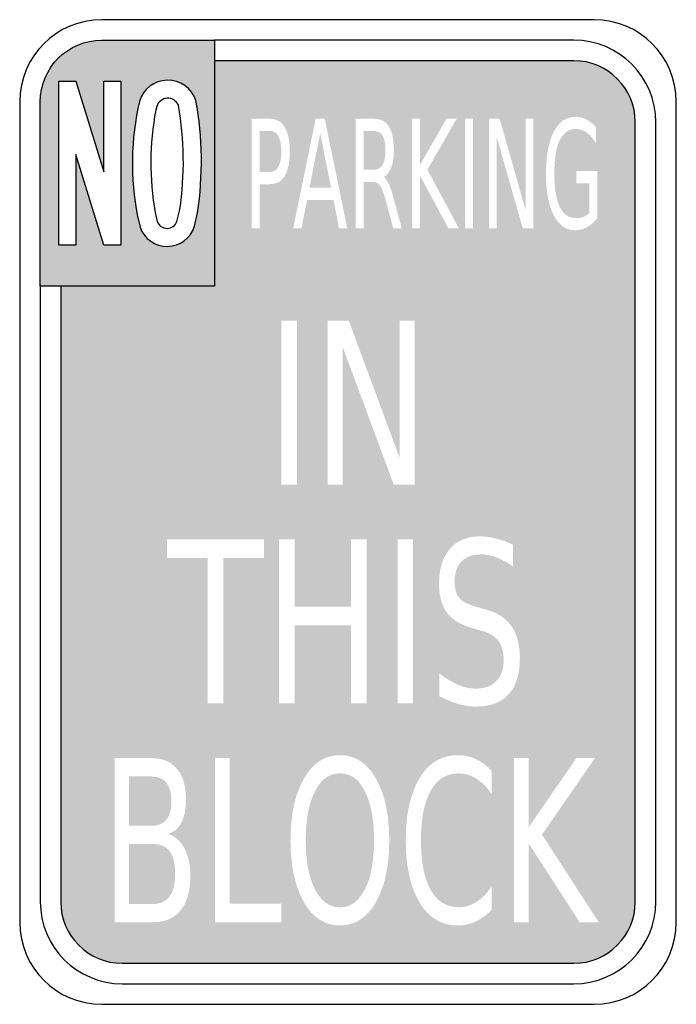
# Model space of a CAD drawing. Header units: inches. Extents: x -0.5 to 0.5, y -0.75 to 0.75.
import ezdxf

# ---------------------------------------------------------------- set-up
doc = ezdxf.new("R2010")
doc.units = ezdxf.units.IN
doc.header["$MEASUREMENT"] = 0

msp = doc.modelspace()

# ---------------------------------------------------------------- hatches: boundary and pattern name
h = msp.add_hatch(color=7)
edge = h.paths.add_edge_path()
edge.add_spline(control_points=[(-0.375, 0.7188), (-0.4268, 0.7188), (-0.4687, 0.6768), (-0.4687, 0.625)], knot_values=[0, 0, 0, 0, 1, 1, 1, 1], degree=3, periodic=0)
edge.add_line((-0.4687, 0.625), (-0.4687, 0.3438))
edge.add_line((-0.4687, 0.3438), (-0.2031, 0.3438))
edge.add_line((-0.2031, 0.3438), (-0.2031, 0.7188))
edge.add_line((-0.2031, 0.7188), (-0.375, 0.7188))
edge = h.paths.add_edge_path(flags=0)
edge.add_line((-0.2339, 0.4353), (-0.2292, 0.4556))
edge.add_spline(control_points=[(-0.2292, 0.4556), (-0.2206, 0.5124), (-0.2214, 0.5703), (-0.2317, 0.6269)], knot_values=[0, 0, 0, 0, 1, 1, 1, 1], degree=3, periodic=0)
edge.add_spline(control_points=[(-0.2317, 0.6269), (-0.2378, 0.6456), (-0.2555, 0.6582), (-0.2752, 0.6578), (-0.2949, 0.6575), (-0.3122, 0.6444), (-0.3177, 0.6255)], knot_values=[0, 0, 0, 0, 1, 1, 1, 2, 2, 2, 2], degree=3, periodic=0)
edge.add_spline(control_points=[(-0.3177, 0.6255), (-0.3308, 0.5681), (-0.3319, 0.5086), (-0.3208, 0.4508)], knot_values=[0, 0, 0, 0, 1, 1, 1, 1], degree=3, periodic=0)
edge.add_line((-0.3208, 0.4508), (-0.3167, 0.4338))
edge.add_spline(control_points=[(-0.3167, 0.4338), (-0.3105, 0.416), (-0.2936, 0.4042), (-0.2748, 0.4046), (-0.256, 0.4049), (-0.2395, 0.4173), (-0.2339, 0.4353)], knot_values=[0, 0, 0, 0, 1, 1, 1, 2, 2, 2, 2], degree=3, periodic=0)
h.paths.add_polyline_path([(-0.3461, 0.6563), (-0.3461, 0.4063), (-0.3721, 0.4063), (-0.4143, 0.5444), (-0.4143, 0.4063), (-0.4403, 0.4063), (-0.4403, 0.6562), (-0.4143, 0.6562), (-0.3721, 0.518), (-0.3721, 0.6563), (-0.3461, 0.6563)], flags=0)
h = msp.add_hatch(color=7)
h.paths.add_polyline_path([(0.3565, 0.6866), (0.3687, 0.6842), (0.3802, 0.6801), (0.3911, 0.6747), (0.401, 0.668), (0.41, 0.66), (0.418, 0.651), (0.4247, 0.6411), (0.4301, 0.6302), (0.4342, 0.6187), (0.4366, 0.6065), (0.4375, 0.5938), (0.4375, -0.5937), (0.4367, -0.6061), (0.4343, -0.6181), (0.4304, -0.6296), (0.425, -0.6406), (0.4182, -0.6507), (0.41, -0.66), (0.4008, -0.6682), (0.3906, -0.675), (0.3796, -0.6804), (0.3681, -0.6843), (0.3561, -0.6867), (0.3438, -0.6875), (-0.3437, -0.6875), (-0.3565, -0.6866), (-0.3687, -0.6841), (-0.3802, -0.6801), (-0.3911, -0.6747), (-0.401, -0.668), (-0.41, -0.66), (-0.418, -0.651), (-0.4247, -0.6411), (-0.4301, -0.6302), (-0.4342, -0.6187), (-0.4366, -0.6065), (-0.4375, -0.5937), (-0.4375, 0.3438), (-0.2031, 0.3438), (-0.2031, 0.6875), (0.3438, 0.6875), (0.3565, 0.6866)])
h.paths.add_polyline_path([(0.009, -0.3744), (0.004, -0.3727), (-0.0012, -0.3715), (-0.0066, -0.3707), (-0.0122, -0.3705), (-0.0179, -0.3707), (-0.0233, -0.3715), (-0.0285, -0.3727), (-0.0336, -0.3744), (-0.0384, -0.3766), (-0.0431, -0.3793), (-0.0476, -0.3825), (-0.0518, -0.3861), (-0.0559, -0.3903), (-0.0598, -0.395), (-0.0635, -0.4001), (-0.067, -0.4057), (-0.0733, -0.4181), (-0.0784, -0.4319), (-0.0824, -0.447), (-0.0853, -0.4634), (-0.087, -0.4812), (-0.0876, -0.5002), (-0.087, -0.5193), (-0.0853, -0.5371), (-0.0824, -0.5535), (-0.0784, -0.5686), (-0.0733, -0.5823), (-0.067, -0.5947), (-0.0635, -0.6003), (-0.0598, -0.6054), (-0.0559, -0.6101), (-0.0518, -0.6142), (-0.0476, -0.6179), (-0.0431, -0.6211), (-0.0384, -0.6237), (-0.0336, -0.6259), (-0.0285, -0.6277), (-0.0233, -0.6289), (-0.0179, -0.6296), (-0.0122, -0.6299), (-0.0066, -0.6296), (-0.0012, -0.6289), (0.004, -0.6276), (0.009, -0.6259), (0.0139, -0.6237), (0.0185, -0.621), (0.023, -0.6179), (0.0272, -0.6142), (0.0313, -0.61), (0.0352, -0.6054), (0.0389, -0.6002), (0.0424, -0.5946), (0.0486, -0.5822), (0.0538, -0.5685), (0.0577, -0.5534), (0.0606, -0.537), (0.0623, -0.5193), (0.0629, -0.5002), (0.0623, -0.4812), (0.0606, -0.4634), (0.0577, -0.447), (0.0538, -0.4319), (0.0486, -0.4181), (0.0424, -0.4057), (0.0389, -0.4001), (0.0352, -0.395), (0.0313, -0.3903), (0.0272, -0.3861), (0.023, -0.3825), (0.0185, -0.3793), (0.0139, -0.3766), (0.009, -0.3744)], flags=0)
h.paths.add_polyline_path([(-0.2708, -0.3821), (-0.2769, -0.379), (-0.2837, -0.3768), (-0.2911, -0.3754), (-0.2991, -0.375), (-0.3553, -0.375), (-0.3553, -0.625), (-0.297, -0.625), (-0.2882, -0.6245), (-0.2802, -0.623), (-0.2728, -0.6204), (-0.2661, -0.6169), (-0.2601, -0.6123), (-0.2549, -0.6067), (-0.2503, -0.6002), (-0.2466, -0.5929), (-0.2437, -0.5847), (-0.2417, -0.5756), (-0.2405, -0.5657), (-0.24, -0.555), (-0.2403, -0.5468), (-0.241, -0.539), (-0.2423, -0.5317), (-0.244, -0.5248), (-0.2463, -0.5185), (-0.249, -0.5126), (-0.2522, -0.5072), (-0.2558, -0.5025), (-0.2598, -0.4985), (-0.2642, -0.4951), (-0.269, -0.4923), (-0.2742, -0.4902), (-0.2699, -0.4888), (-0.266, -0.4868), (-0.2624, -0.4843), (-0.2591, -0.4812), (-0.2563, -0.4775), (-0.2538, -0.4733), (-0.2516, -0.4685), (-0.2499, -0.4632), (-0.2485, -0.4574), (-0.2476, -0.451), (-0.247, -0.4442), (-0.2468, -0.4368), (-0.2472, -0.4273), (-0.2483, -0.4185), (-0.2502, -0.4105), (-0.2528, -0.4033), (-0.2562, -0.3968), (-0.2604, -0.3911), (-0.2653, -0.3862), (-0.2708, -0.3821)], flags=0)
h.paths.add_polyline_path([(-0.1013, -0.625), (-0.1013, -0.5965), (-0.1804, -0.5965), (-0.1804, -0.375), (-0.2024, -0.375), (-0.2024, -0.625), (-0.1013, -0.625)], flags=0)
h.paths.add_polyline_path([(-0.1899, -0.2917), (-0.1899, -0.0701), (-0.1278, -0.0701), (-0.1278, -0.0417), (-0.2759, -0.0417), (-0.2759, -0.0701), (-0.2137, -0.0701), (-0.2137, -0.2917), (-0.1899, -0.2917)], flags=0)
h.paths.add_polyline_path([(0.0047, -0.1441), (-0.0813, -0.1441), (-0.0813, -0.0417), (-0.105, -0.0417), (-0.105, -0.2917), (-0.0813, -0.2917), (-0.0813, -0.1726), (0.0047, -0.1726), (0.0047, -0.2917), (0.0284, -0.2917), (0.0284, -0.0417), (0.0047, -0.0417), (0.0047, -0.1441)], flags=0)
h.paths.add_polyline_path([(-0.1016, 0.2917), (-0.1016, 0.0417), (-0.0779, 0.0417), (-0.0779, 0.2917), (-0.1016, 0.2917)], flags=0)
h.paths.add_polyline_path([(0.0787, 0.2917), (0.0787, 0.0825), (0.0011, 0.2917), (-0.0308, 0.2917), (-0.0308, 0.0417), (-0.0079, 0.0417), (-0.0079, 0.2508), (0.0697, 0.0417), (0.1016, 0.0417), (0.1016, 0.2917), (0.0787, 0.2917)], flags=0)
h.paths.add_polyline_path([(-0.0964, 0.5864), (-0.0991, 0.5903), (-0.1023, 0.5934), (-0.1059, 0.5959), (-0.1099, 0.5976), (-0.1144, 0.5987), (-0.1192, 0.5991), (-0.1466, 0.5991), (-0.1466, 0.4324), (-0.1344, 0.4324), (-0.1344, 0.4994), (-0.1192, 0.4994), (-0.1144, 0.4997), (-0.1099, 0.5008), (-0.1059, 0.5025), (-0.1023, 0.505), (-0.0991, 0.5081), (-0.0964, 0.512), (-0.094, 0.5165), (-0.0921, 0.5217), (-0.0906, 0.5276), (-0.0895, 0.5342), (-0.0888, 0.5414), (-0.0886, 0.5493), (-0.0888, 0.5571), (-0.0895, 0.5643), (-0.0906, 0.5708), (-0.0921, 0.5766), (-0.094, 0.5818), (-0.0964, 0.5864)], flags=0)
h.paths.add_polyline_path([(-0.0707, 0.4324), (-0.0625, 0.4751), (-0.022, 0.4751), (-0.0138, 0.4324), (-0.0012, 0.4324), (-0.0354, 0.5991), (-0.0492, 0.5991), (-0.0835, 0.4324), (-0.0707, 0.4324)], flags=0)
h.paths.add_polyline_path([(0.2114, -0.4202), (0.2152, -0.4248), (0.2189, -0.4299), (0.2189, -0.3943), (0.2151, -0.3905), (0.2112, -0.387), (0.2072, -0.3838), (0.2031, -0.381), (0.199, -0.3786), (0.1947, -0.3764), (0.1904, -0.3746), (0.1859, -0.3731), (0.1814, -0.372), (0.1768, -0.3711), (0.172, -0.3706), (0.1672, -0.3705), (0.1612, -0.3707), (0.1554, -0.3714), (0.1498, -0.3726), (0.1444, -0.3743), (0.1392, -0.3765), (0.1343, -0.3792), (0.1295, -0.3823), (0.125, -0.3859), (0.1207, -0.39), (0.1166, -0.3946), (0.1128, -0.3997), (0.1091, -0.4052), (0.1026, -0.4175), (0.0973, -0.4312), (0.0932, -0.4463), (0.0902, -0.4629), (0.0885, -0.4809), (0.0879, -0.5002), (0.0885, -0.5196), (0.0902, -0.5375), (0.0932, -0.554), (0.0973, -0.5691), (0.1026, -0.5828), (0.1091, -0.5951), (0.1128, -0.6007), (0.1166, -0.6057), (0.1207, -0.6103), (0.125, -0.6144), (0.1295, -0.618), (0.1343, -0.6212), (0.1392, -0.6238), (0.1444, -0.626), (0.1498, -0.6277), (0.1554, -0.6289), (0.1612, -0.6296), (0.1672, -0.6299), (0.172, -0.6297), (0.1766, -0.6292), (0.1812, -0.6283), (0.1857, -0.6272), (0.1902, -0.6257), (0.1945, -0.6238), (0.1988, -0.6216), (0.2029, -0.6191), (0.2071, -0.6163), (0.2111, -0.6131), (0.2151, -0.6096), (0.2189, -0.6057), (0.2189, -0.5704), (0.2152, -0.5755), (0.2114, -0.5801), (0.2075, -0.5843), (0.2035, -0.588), (0.1994, -0.5913), (0.1953, -0.5942), (0.191, -0.5966), (0.1867, -0.5986), (0.1823, -0.6001), (0.1778, -0.6012), (0.1732, -0.6018), (0.1685, -0.6021), (0.1596, -0.6013), (0.1514, -0.5991), (0.1439, -0.5955), (0.1372, -0.5904), (0.1312, -0.5839), (0.1259, -0.5758), (0.1214, -0.5665), (0.1177, -0.5558), (0.1148, -0.5438), (0.1127, -0.5306), (0.1115, -0.5161), (0.1111, -0.5002), (0.1115, -0.4844), (0.1127, -0.4698), (0.1148, -0.4565), (0.1177, -0.4445), (0.1214, -0.4339), (0.1259, -0.4245), (0.1312, -0.4165), (0.1372, -0.4099), (0.1439, -0.4048), (0.1514, -0.4012), (0.1596, -0.399), (0.1685, -0.3983), (0.1732, -0.3985), (0.1778, -0.3991), (0.1823, -0.4002), (0.1867, -0.4018), (0.191, -0.4037), (0.1953, -0.4061), (0.1994, -0.409), (0.2035, -0.4123), (0.2075, -0.416), (0.2114, -0.4202)], flags=0)
h.paths.add_polyline_path([(0.3478, -0.375), (0.2749, -0.4807), (0.2749, -0.375), (0.2529, -0.375), (0.2529, -0.625), (0.2749, -0.625), (0.2749, -0.5046), (0.3529, -0.625), (0.3819, -0.625), (0.2955, -0.4915), (0.3761, -0.375), (0.3478, -0.375)], flags=0)
h.paths.add_polyline_path([(0.2424, -0.0772), (0.2468, -0.0799), (0.2512, -0.0829), (0.2512, -0.0499), (0.2468, -0.0478), (0.2424, -0.046), (0.238, -0.0443), (0.2337, -0.0428), (0.2294, -0.0415), (0.2251, -0.0403), (0.2209, -0.0393), (0.2166, -0.0386), (0.2125, -0.0379), (0.2083, -0.0375), (0.2041, -0.0372), (0.2, -0.0371), (0.1908, -0.0377), (0.1823, -0.0393), (0.1744, -0.0419), (0.1672, -0.0456), (0.1608, -0.0504), (0.155, -0.0562), (0.15, -0.063), (0.1459, -0.0705), (0.1427, -0.0788), (0.1404, -0.0879), (0.1391, -0.0978), (0.1386, -0.1085), (0.1389, -0.1177), (0.1399, -0.1262), (0.1416, -0.134), (0.1439, -0.1411), (0.1468, -0.1475), (0.1504, -0.1532), (0.1548, -0.1583), (0.16, -0.1629), (0.1659, -0.1671), (0.1727, -0.1708), (0.1803, -0.174), (0.1888, -0.1768), (0.2032, -0.1808), (0.2089, -0.1827), (0.2141, -0.1848), (0.2187, -0.1873), (0.2228, -0.19), (0.2262, -0.1931), (0.2292, -0.1964), (0.2316, -0.2001), (0.2335, -0.2042), (0.2351, -0.2088), (0.2362, -0.2138), (0.2368, -0.2193), (0.2371, -0.2252), (0.2368, -0.2319), (0.2358, -0.2382), (0.2343, -0.2439), (0.2322, -0.249), (0.2294, -0.2536), (0.226, -0.2577), (0.2221, -0.2611), (0.2177, -0.264), (0.2127, -0.2662), (0.2072, -0.2678), (0.2013, -0.2687), (0.1948, -0.2691), (0.1903, -0.2689), (0.1858, -0.2684), (0.1813, -0.2676), (0.1767, -0.2665), (0.1722, -0.265), (0.1676, -0.2632), (0.1629, -0.2611), (0.1583, -0.2587), (0.1536, -0.2559), (0.1489, -0.2529), (0.1441, -0.2495), (0.1393, -0.2458), (0.1393, -0.2806), (0.1443, -0.2831), (0.1492, -0.2854), (0.1541, -0.2875), (0.1589, -0.2894), (0.1636, -0.2911), (0.1683, -0.2925), (0.1729, -0.2937), (0.1775, -0.2947), (0.1819, -0.2955), (0.1863, -0.2961), (0.1906, -0.2964), (0.1948, -0.2965), (0.2053, -0.296), (0.2149, -0.2944), (0.2237, -0.2918), (0.2316, -0.2882), (0.2386, -0.2835), (0.2447, -0.2778), (0.25, -0.271), (0.2542, -0.2633), (0.2575, -0.2546), (0.2599, -0.2449), (0.2613, -0.2343), (0.2618, -0.2227), (0.2614, -0.2129), (0.2604, -0.2037), (0.2586, -0.1953), (0.2562, -0.1875), (0.253, -0.1804), (0.2492, -0.174), (0.2446, -0.1683), (0.2393, -0.1631), (0.2331, -0.1586), (0.2262, -0.1547), (0.2186, -0.1514), (0.2101, -0.1487), (0.1958, -0.1445), (0.1897, -0.1427), (0.1842, -0.1407), (0.1795, -0.1385), (0.1754, -0.1361), (0.172, -0.1336), (0.1694, -0.1308), (0.1672, -0.1278), (0.1655, -0.1243), (0.1641, -0.1203), (0.1632, -0.1159), (0.1626, -0.1111), (0.1624, -0.1058), (0.1627, -0.0995), (0.1636, -0.0936), (0.165, -0.0883), (0.1671, -0.0835), (0.1697, -0.0791), (0.1729, -0.0753), (0.1766, -0.072), (0.1809, -0.0694), (0.1856, -0.0673), (0.1908, -0.0658), (0.1965, -0.0649), (0.2027, -0.0646), (0.2065, -0.0647), (0.2102, -0.0651), (0.2141, -0.0657), (0.2179, -0.0666), (0.2219, -0.0677), (0.2258, -0.0691), (0.2298, -0.0708), (0.234, -0.0727), (0.2381, -0.0748), (0.2424, -0.0772)], flags=0)
h.paths.add_polyline_path([(0.0755, -0.2917), (0.0992, -0.2917), (0.0992, -0.0417), (0.0755, -0.0417), (0.0755, -0.2917)], flags=0)
h.paths.add_polyline_path([(0.348, 0.5195), (0.348, 0.5009), (0.3678, 0.5009), (0.3678, 0.4562), (0.3665, 0.4548), (0.365, 0.4535), (0.3636, 0.4524), (0.362, 0.4514), (0.3604, 0.4505), (0.3588, 0.4497), (0.357, 0.4491), (0.3552, 0.4486), (0.3534, 0.4482), (0.3514, 0.4479), (0.3494, 0.4477), (0.3473, 0.4477), (0.342, 0.4482), (0.3372, 0.4496), (0.3329, 0.452), (0.329, 0.4553), (0.3255, 0.4595), (0.3225, 0.4648), (0.32, 0.4709), (0.3179, 0.478), (0.3163, 0.486), (0.3152, 0.4949), (0.3145, 0.5048), (0.3143, 0.5156), (0.3145, 0.5264), (0.3152, 0.5362), (0.3163, 0.5452), (0.3179, 0.5532), (0.32, 0.5603), (0.3225, 0.5665), (0.3255, 0.5717), (0.329, 0.5759), (0.3329, 0.5793), (0.3372, 0.5816), (0.342, 0.5831), (0.3473, 0.5835), (0.35, 0.5834), (0.3528, 0.5829), (0.3554, 0.5822), (0.3581, 0.5812), (0.3607, 0.5798), (0.3632, 0.5782), (0.3657, 0.5762), (0.3682, 0.574), (0.3706, 0.5715), (0.3729, 0.5687), (0.3752, 0.5656), (0.3775, 0.5622), (0.3775, 0.5862), (0.3753, 0.5887), (0.3729, 0.591), (0.3705, 0.5931), (0.3681, 0.595), (0.3655, 0.5966), (0.3629, 0.5981), (0.3603, 0.5993), (0.3576, 0.6003), (0.3548, 0.6011), (0.352, 0.6016), (0.3492, 0.602), (0.3463, 0.6021), (0.3395, 0.6014), (0.3332, 0.5995), (0.3275, 0.5964), (0.3223, 0.5919), (0.3175, 0.5862), (0.3133, 0.5792), (0.3097, 0.5711), (0.3067, 0.562), (0.3044, 0.5519), (0.3028, 0.5408), (0.3018, 0.5287), (0.3015, 0.5156), (0.3018, 0.5025), (0.3028, 0.4904), (0.3044, 0.4793), (0.3067, 0.4692), (0.3097, 0.4601), (0.3133, 0.452), (0.3175, 0.445), (0.3223, 0.4393), (0.3275, 0.4349), (0.3332, 0.4317), (0.3395, 0.4298), (0.3463, 0.4292), (0.3494, 0.4293), (0.3525, 0.4297), (0.3556, 0.4303), (0.3586, 0.4313), (0.3615, 0.4324), (0.3643, 0.4339), (0.3671, 0.4356), (0.3698, 0.4376), (0.3725, 0.4398), (0.375, 0.4422), (0.3775, 0.4449), (0.3799, 0.4479), (0.3799, 0.5195), (0.348, 0.5195)], flags=0)
h.paths.add_polyline_path([(0.0596, 0.5048), (0.0583, 0.5067), (0.057, 0.5083), (0.0558, 0.5096), (0.0545, 0.5105), (0.0569, 0.512), (0.0591, 0.5139), (0.0611, 0.5161), (0.0629, 0.5187), (0.0645, 0.5216), (0.0659, 0.5249), (0.0671, 0.5285), (0.0681, 0.5324), (0.0689, 0.5367), (0.0694, 0.5412), (0.0697, 0.546), (0.0699, 0.5511), (0.0696, 0.5588), (0.069, 0.5658), (0.068, 0.5721), (0.0665, 0.5778), (0.0646, 0.5828), (0.0623, 0.5871), (0.0595, 0.5908), (0.0564, 0.5937), (0.0528, 0.5961), (0.0487, 0.5977), (0.0442, 0.5987), (0.0393, 0.5991), (0.0119, 0.5991), (0.0119, 0.4324), (0.024, 0.4324), (0.024, 0.5028), (0.0373, 0.5028), (0.0396, 0.5027), (0.0417, 0.5022), (0.0437, 0.5015), (0.0455, 0.5004), (0.0472, 0.499), (0.0487, 0.4974), (0.0501, 0.4952), (0.0515, 0.4925), (0.0529, 0.4891), (0.0544, 0.4851), (0.0558, 0.4804), (0.0573, 0.4751), (0.0688, 0.4324), (0.0818, 0.4324), (0.0695, 0.4779), (0.0683, 0.4825), (0.067, 0.4866), (0.0658, 0.4905), (0.0645, 0.494), (0.0633, 0.4972), (0.0621, 0.5), (0.0608, 0.5026), (0.0596, 0.5048)], flags=0)
h.paths.add_polyline_path([(0.1499, 0.5991), (0.1096, 0.5286), (0.1096, 0.5991), (0.0975, 0.5991), (0.0975, 0.4324), (0.1096, 0.4324), (0.1096, 0.5127), (0.1527, 0.4324), (0.1687, 0.4324), (0.121, 0.5214), (0.1655, 0.5991), (0.1499, 0.5991)], flags=0)
h.paths.add_polyline_path([(0.1782, 0.5991), (0.1782, 0.4324), (0.1903, 0.4324), (0.1903, 0.5991), (0.1782, 0.5991)], flags=0)
h.paths.add_polyline_path([(0.2825, 0.5991), (0.2707, 0.5991), (0.2707, 0.4596), (0.2309, 0.5991), (0.2145, 0.5991), (0.2145, 0.4324), (0.2263, 0.4324), (0.2263, 0.5718), (0.2661, 0.4324), (0.2825, 0.4324), (0.2825, 0.5991)], flags=0)
h = msp.add_hatch(color=7)
edge = h.paths.add_edge_path()
edge.add_spline(control_points=[(-0.2583, 0.6197), (-0.2578, 0.617), (-0.2574, 0.6142), (-0.2569, 0.6115)], knot_values=[0, 0, 0, 0, 1, 1, 1, 1], degree=3, periodic=0)
edge.add_spline(control_points=[(-0.2569, 0.6115), (-0.2567, 0.6143), (-0.2572, 0.6171), (-0.2583, 0.6197)], knot_values=[0, 0, 0, 0, 1, 1, 1, 1], degree=3, periodic=0)
for points in [[(-0.1096, 0.5215), (-0.1117, 0.5199), (-0.114, 0.5188), (-0.1165, 0.5181), (-0.1192, 0.5179), (-0.1344, 0.5179), (-0.1344, 0.5805), (-0.1192, 0.5805), (-0.1165, 0.5803), (-0.114, 0.5796), (-0.1117, 0.5785), (-0.1096, 0.5769), (-0.1077, 0.5749), (-0.1061, 0.5724), (-0.1047, 0.5695), (-0.1035, 0.5662), (-0.1026, 0.5625), (-0.102, 0.5585), (-0.1016, 0.5541), (-0.1014, 0.5493), (-0.1016, 0.5444), (-0.102, 0.54), (-0.1026, 0.5359), (-0.1035, 0.5323), (-0.1047, 0.529), (-0.1061, 0.526), (-0.1077, 0.5236), (-0.1096, 0.5215)], [(-0.0423, 0.5768), (-0.0258, 0.4939), (-0.0588, 0.4939), (-0.0423, 0.5768)], [(0.0447, 0.5222), (0.0421, 0.5216), (0.0393, 0.5214), (0.024, 0.5214), (0.024, 0.5805), (0.0393, 0.5805), (0.0421, 0.5803), (0.0447, 0.5797), (0.047, 0.5787), (0.0491, 0.5772), (0.051, 0.5754), (0.0526, 0.5731), (0.0539, 0.5704), (0.0551, 0.5674), (0.0559, 0.5639), (0.0566, 0.56), (0.0569, 0.5557), (0.057, 0.5511), (0.0569, 0.5464), (0.0566, 0.5421), (0.0559, 0.5382), (0.0551, 0.5347), (0.0539, 0.5316), (0.0526, 0.5289), (0.051, 0.5266), (0.0491, 0.5247), (0.047, 0.5232), (0.0447, 0.5222)], [(-0.2031, 0.3438), (0.4375, 0.3438), (0.4375, 0.3542), (-0.2031, 0.3542), (-0.2031, 0.3438)], [(-0.2867, -0.4758), (-0.291, -0.4771), (-0.2956, -0.4779), (-0.3008, -0.4781), (-0.3333, -0.4781), (-0.3333, -0.4028), (-0.3008, -0.4028), (-0.2956, -0.4031), (-0.291, -0.4038), (-0.2867, -0.4051), (-0.283, -0.407), (-0.2796, -0.4093), (-0.2768, -0.4122), (-0.2744, -0.4156), (-0.2724, -0.4195), (-0.2709, -0.4239), (-0.2698, -0.4289), (-0.2691, -0.4344), (-0.2689, -0.4405), (-0.2691, -0.4466), (-0.2698, -0.4521), (-0.2709, -0.4571), (-0.2724, -0.4616), (-0.2744, -0.4655), (-0.2768, -0.4688), (-0.2796, -0.4717), (-0.283, -0.474), (-0.2867, -0.4758)], [(-0.0398, -0.4101), (-0.0337, -0.4048), (-0.0271, -0.401), (-0.02, -0.3987), (-0.0122, -0.3979), (-0.0045, -0.3987), (0.0026, -0.401), (0.0092, -0.4048), (0.0153, -0.4101), (0.0207, -0.417), (0.0257, -0.4254), (0.03, -0.4351), (0.0335, -0.4459), (0.0362, -0.4578), (0.0381, -0.4709), (0.0393, -0.485), (0.0397, -0.5002), (0.0393, -0.5154), (0.0381, -0.5295), (0.0362, -0.5425), (0.0335, -0.5544), (0.03, -0.5652), (0.0257, -0.5749), (0.0207, -0.5833), (0.0153, -0.5902), (0.0092, -0.5955), (0.0026, -0.5993), (-0.0045, -0.6016), (-0.0122, -0.6024), (-0.02, -0.6016), (-0.0271, -0.5993), (-0.0337, -0.5955), (-0.0398, -0.5902), (-0.0453, -0.5833), (-0.0503, -0.5749), (-0.0546, -0.5652), (-0.0581, -0.5544), (-0.0609, -0.5425), (-0.0628, -0.5295), (-0.064, -0.5154), (-0.0644, -0.5002), (-0.064, -0.485), (-0.0628, -0.4709), (-0.0609, -0.4578), (-0.0581, -0.4459), (-0.0546, -0.4351), (-0.0503, -0.4254), (-0.0453, -0.417), (-0.0398, -0.4101)], [(-0.2873, -0.5959), (-0.2924, -0.5969), (-0.2981, -0.5972), (-0.3333, -0.5972), (-0.3333, -0.5056), (-0.2981, -0.5056), (-0.2924, -0.5059), (-0.2873, -0.5068), (-0.2826, -0.5084), (-0.2785, -0.5106), (-0.2749, -0.5133), (-0.2718, -0.5167), (-0.2692, -0.5208), (-0.267, -0.5255), (-0.2654, -0.531), (-0.2642, -0.5371), (-0.2635, -0.5438), (-0.2632, -0.5513), (-0.2635, -0.5587), (-0.2642, -0.5655), (-0.2654, -0.5716), (-0.267, -0.577), (-0.2692, -0.5818), (-0.2718, -0.5859), (-0.2749, -0.5893), (-0.2785, -0.5922), (-0.2826, -0.5944), (-0.2873, -0.5959)]]:
    msp.add_hatch(color=7).paths.add_polyline_path(points)

# ---------------------------------------------------------------- linework, layer by layer
at = {"color": 7}
for points in [[(0.375, 0.75), (-0.375, 0.75)], [(-0.2031, 0.7188), (-0.2031, 0.3438), (-0.4687, 0.3438), (-0.4687, 0.625)], [(-0.375, 0.7188), (-0.2031, 0.7188)], [(0.3438, 0.7188), (-0.2031, 0.7188), (-0.2031, 0.3438)], [(0.3438, 0.6875), (-0.2031, 0.6875)], [(-0.5, 0.625), (-0.5, -0.625)], [(-0.2913, 0.618), (-0.2928, 0.6121)], [(0.5, -0.625), (0.5, 0.625)], [(0.4375, -0.5937), (0.4375, 0.5938)], [(0.4688, -0.5937), (0.4688, 0.5938)], [(-0.3208, 0.4508), (-0.3167, 0.4338)], [(-0.2938, 0.4563), (-0.2907, 0.4427)], [(-0.2605, 0.4427), (-0.2562, 0.4608)], [(-0.2339, 0.4353), (-0.2292, 0.4556)], [(-0.2031, 0.3438), (-0.4687, 0.3438), (-0.4687, -0.5937)], [(-0.4375, 0.3438), (-0.4375, -0.5937)], [(-0.3437, -0.6875), (0.3438, -0.6875)], [(-0.3437, -0.7187), (0.3438, -0.7187)], [(-0.375, -0.75), (0.375, -0.75)]]:
    msp.add_lwpolyline(points, dxfattribs=at)
msp.add_lwpolyline([(-0.4403, 0.6562), (-0.4143, 0.6562), (-0.3721, 0.518), (-0.3721, 0.6563), (-0.3461, 0.6563), (-0.3461, 0.4063), (-0.3721, 0.4063), (-0.4143, 0.5444), (-0.4143, 0.4063), (-0.4403, 0.4063), (-0.4403, 0.6562)], close=True, dxfattribs=at)
for points in [[(-0.375, 0.75), (-0.444, 0.75), (-0.5, 0.694), (-0.5, 0.625)], [(0.5, 0.625), (0.5, 0.694), (0.444, 0.75), (0.375, 0.75)], [(-0.4687, 0.625), (-0.4687, 0.6768), (-0.4268, 0.7188), (-0.375, 0.7188)], [(0.4688, 0.5938), (0.4688, 0.6628), (0.4128, 0.7188), (0.3438, 0.7188)], [(0.4375, 0.5938), (0.4375, 0.6455), (0.3955, 0.6875), (0.3438, 0.6875)], [(-0.3177, 0.6255), (-0.3308, 0.5681), (-0.3319, 0.5086), (-0.3208, 0.4508)], [(-0.2562, 0.4608), (-0.2483, 0.5135), (-0.249, 0.5672), (-0.2583, 0.6197)], [(-0.2292, 0.4556), (-0.2206, 0.5124), (-0.2214, 0.5703), (-0.2317, 0.6269)], [(-0.2928, 0.6121), (-0.3024, 0.5606), (-0.3027, 0.5078), (-0.2938, 0.4563)], [(-0.4687, -0.5937), (-0.4687, -0.6628), (-0.4128, -0.7187), (-0.3437, -0.7187)], [(-0.4375, -0.5937), (-0.4375, -0.6455), (-0.3955, -0.6875), (-0.3437, -0.6875)], [(0.3438, -0.7187), (0.4128, -0.7187), (0.4688, -0.6628), (0.4688, -0.5937)], [(0.3438, -0.6875), (0.3955, -0.6875), (0.4375, -0.6455), (0.4375, -0.5937)], [(-0.5, -0.625), (-0.5, -0.694), (-0.444, -0.75), (-0.375, -0.75)], [(0.375, -0.75), (0.444, -0.75), (0.5, -0.694), (0.5, -0.625)]]:
    msp.add_open_spline(points, degree=3, dxfattribs=at)
for points in [[(-0.2317, 0.6269), (-0.2378, 0.6456), (-0.2555, 0.6582), (-0.2752, 0.6578), (-0.2949, 0.6575), (-0.3122, 0.6444), (-0.3177, 0.6255)], [(-0.2583, 0.6197), (-0.2612, 0.6264), (-0.268, 0.6307), (-0.2754, 0.6303), (-0.2827, 0.6299), (-0.2891, 0.625), (-0.2913, 0.618)], [(-0.3167, 0.4338), (-0.3105, 0.416), (-0.2936, 0.4042), (-0.2748, 0.4046), (-0.256, 0.4049), (-0.2395, 0.4173), (-0.2339, 0.4353)], [(-0.2907, 0.4427), (-0.2884, 0.4363), (-0.2823, 0.4321), (-0.2756, 0.4321), (-0.2688, 0.4321), (-0.2627, 0.4363), (-0.2605, 0.4427)]]:
    msp.add_open_spline(points, degree=3, knots=[0, 0, 0, 0, 1, 1, 1, 2, 2, 2, 2], dxfattribs=at)

doc.saveas('drawing.dxf')
